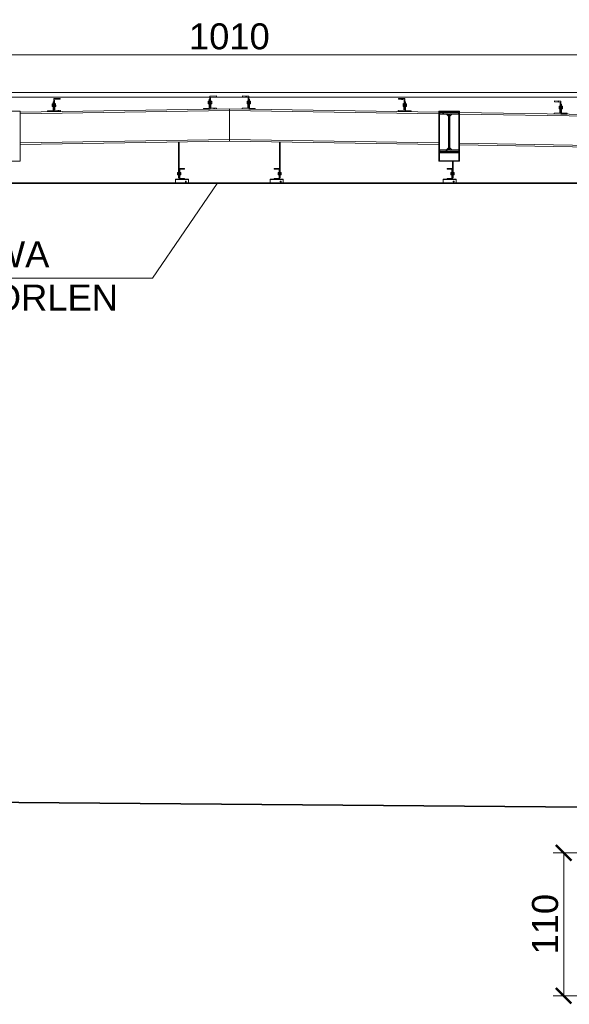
# Model space of a CAD drawing. Extents: x 256490 to 7565828, y -103950 to 5881792.
# Tile 97 of 101: x 278243 to 282470, y 20118 to 27696. Entities that reach past the tile are written whole.
import ezdxf

# ---------------------------------------------------------------- set-up
doc = ezdxf.new("R2010")
doc.units = 0
doc.header["$MEASUREMENT"] = 0
doc.linetypes.add('DASHDOT', pattern=[20, 13, -3.4, 0.2, -3.4])
doc.layers.add('100_rzut_okna', color=1, linetype='Continuous')
doc.layers.add('TB_CIENKA', color=5, linetype='Continuous')
for name, color, linetype, lineweight in [('BK_0.13', 4, 'Continuous', 9), ('BK_Opisy', 31, 'Continuous', 20), ('CZ-CI', 142, 'Continuous', 9), ('CZ-GR', 14, 'Continuous', 30), ('gruby', 7, 'Continuous', 35), ('linii', 7, 'Continuous', 15), ('OSIE', 7, 'Continuous', 5)]:
    doc.layers.add(name, color=color, linetype=linetype, lineweight=lineweight)
doc.layers.add('wymiary', color=7, linetype='Continuous', lineweight=5, true_color=0x7f7f7f)
doc.styles.add('ARIAL', font='arial.ttf')
doc.dimstyles.new('mosstowy 1-100', dxfattribs={"dimscale": 20, "dimtxt": 10, "dimasz": 6, "dimexe": 4, "dimexo": 4, "dimgap": 2, "dimtad": 1, "dimdec": 0, "dimlfac": 0.1, "dimtxsty": 'ARIAL', "dimblk": 'ARCHTICK', "dimcen": 4, "dimclrd": 256, "dimclre": 256, "dimclrt": 7, "dimadec": 0, "dimazin": 0, "dimtfac": 1, "dimtdec": 0, "dimtmove": 1, "dimatfit": 3, "dimfxl": 8, "dimfxlon": 1, "dimlwd": -1, "dimlwe": 9, "dimarcsym": 0})

# ---------------------------------------------------------------- blocks, each defined once
blk = doc.blocks.new('_ArchTick')
at = {"layer": '100_rzut_okna', "color": 0, "linetype": 'Continuous', "const_width": 0.15}
blk.add_lwpolyline([(-0.5, -0.5), (0.5, 0.5)], dxfattribs=at)
blk = doc.blocks.new('*D581')
at = {"layer": 'Defpoints', "color": 0}
for p in [(284905.4, 27424.2), (274805.4, 27263.1), (284905.4, 27227.1)]:
    blk.add_point(p, dxfattribs=at)
at = {"layer": 'wymiary', "lineweight": 9}
for p, q in [((274805.4, 27343.1), (274805.4, 27504.2)), ((284905.4, 27307.1), (284905.4, 27504.2))]:
    blk.add_line(p, q, dxfattribs=at)
at = {"layer": 'wymiary'}
blk.add_line((274805.4, 27424.2), (284905.4, 27424.2), dxfattribs=at)
at = {"layer": 'wymiary', "xscale": 120, "yscale": 120, "zscale": 120, "rotation": 180}
blk.add_blockref('_ArchTick', (274805.4, 27424.2), dxfattribs=at)
at = {"layer": 'wymiary', "xscale": 120, "yscale": 120, "zscale": 120}
blk.add_blockref('_ArchTick', (284905.4, 27424.2), dxfattribs=at)
at = {"layer": 'wymiary', "color": 7, "insert": (279855.4, 27566.3), "char_height": 200, "attachment_point": 5, "style": 'ARIAL'}
blk.add_mtext('1010', dxfattribs=at)
blk = doc.blocks.new('*D1691')
at = {"layer": 'Defpoints', "color": 0}
for p in [(283914.4, 21284.6), (282426.5, 20184.6), (283279.4, 20184.6)]:
    blk.add_point(p, dxfattribs=at)
at = {"layer": 'wymiary', "lineweight": 9}
for p, q in [((282586.5, 21284.6), (282346.5, 21284.6)), ((282586.5, 20184.6), (282346.5, 20184.6))]:
    blk.add_line(p, q, dxfattribs=at)
at = {"layer": 'wymiary'}
blk.add_line((282426.5, 21284.6), (282426.5, 20184.6), dxfattribs=at)
at = {"layer": 'wymiary', "xscale": 120, "yscale": 120, "zscale": 120}
for p, rotation in [((282426.5, 21284.6), 90), ((282426.5, 20184.6), 270)]:
    blk.add_blockref('_ArchTick', p, dxfattribs=dict(at, rotation=rotation))
at = {"layer": 'wymiary', "color": 7, "insert": (282284.4, 20734.6), "char_height": 200, "attachment_point": 5, "rotation": 90, "style": 'ARIAL'}
blk.add_mtext('110', dxfattribs=at)
blk = doc.blocks.new('FGDFGDFGDF')
at = {"linetype": 'Continuous'}
h = blk.add_hatch(dxfattribs=at)
h.set_pattern_fill('', scale=35, style=0, pattern_type=0)
h.set_pattern_definition([(45, (315877.09, 24649.14), (-78.58, 78.58), [])])
h.paths.add_polyline_path([(315927.1, 24648.4), (315877.1, 24649.1), (315877, 24642.6), (315920.9, 24638.4), (315919.7, 24558.5), (315875.6, 24555.7), (315875.5, 24549.2), (315925.5, 24548.4)])
h = blk.add_hatch(dxfattribs=at)
h.set_pattern_fill('', scale=35, style=0, pattern_type=0)
h.set_pattern_definition([(45, (317076.93, 24630.08), (-78.58, 78.58), [])])
h.paths.add_polyline_path([(317126.9, 24629.3), (317076.9, 24630.1), (317076.8, 24623.6), (317120.8, 24619.4), (317119.5, 24539.4), (317075.5, 24536.6), (317075.4, 24530.1), (317125.3, 24529.3)])
h = blk.add_hatch(dxfattribs=at)
h.set_pattern_fill('', scale=35, style=0, pattern_type=0)
h.set_pattern_definition([(45, (318276.78, 24611.07), (-78.58, 78.58), [])])
h.paths.add_polyline_path([(318326.8, 24610.3), (318276.8, 24611.1), (318276.7, 24604.6), (318320.6, 24600.4), (318319.4, 24520.4), (318275.3, 24517.6), (318275.2, 24511.1), (318325.2, 24510.3)])
h = blk.add_hatch(dxfattribs=at)
h.set_pattern_fill('', scale=35, style=0, pattern_type=0)
h.set_pattern_definition([(45, (315391.83, 24090.02), (-78.58, 78.58), [])])
h.paths.add_polyline_path([(315431.8, 24090), (315391.8, 24090), (315391.8, 24010), (315431.8, 24010), (315431.8, 24013), (315394.8, 24013), (315394.8, 24087), (315431.8, 24087)])
h = blk.add_hatch(dxfattribs=at)
h.set_pattern_fill('', scale=35, style=0, pattern_type=0)
h.set_pattern_definition([(45, (316121.83, 24090.02), (-78.58, 78.58), [])])
h.paths.add_polyline_path([(316161.8, 24090), (316121.8, 24090), (316121.8, 24087), (316158.8, 24087), (316158.8, 24013), (316121.8, 24013), (316121.8, 24010), (316161.8, 24010)])
h = blk.add_hatch(dxfattribs=at)
h.set_pattern_fill('', scale=35, style=0, pattern_type=0)
h.set_pattern_definition([(45, (317451.83, 24090.02), (-78.58, 78.58), [])])
h.paths.add_polyline_path([(317491.8, 24090), (317451.8, 24090), (317451.8, 24087), (317488.8, 24087), (317488.8, 24013), (317451.8, 24013), (317451.8, 24010), (317491.8, 24010)])
h = blk.add_hatch(dxfattribs=at)
h.set_pattern_fill('', scale=35, style=0, pattern_type=0)
h.set_pattern_definition([(45, (315361.83, 24010.02), (-78.58, 78.58), [])])
h.paths.add_polyline_path([(315461.8, 24010), (315361.8, 24010), (315361.8, 24007), (315461.8, 24007)])
h = blk.add_hatch(dxfattribs=at)
h.set_pattern_fill('', scale=35, style=0, pattern_type=0)
h.set_pattern_definition([(45, (316091.83, 24010.02), (-78.58, 78.58), [])])
h.paths.add_polyline_path([(316191.8, 24010), (316091.8, 24010), (316091.8, 24007), (316191.8, 24007)])
h = blk.add_hatch(dxfattribs=at)
h.set_pattern_fill('', scale=35, style=0, pattern_type=0)
h.set_pattern_definition([(45, (317421.83, 24010.02), (-78.58, 78.58), [])])
h.paths.add_polyline_path([(317521.8, 24010), (317421.8, 24010), (317421.8, 24007), (317521.8, 24007)])
at = {"layer": 'CZ-CI', "linetype": 'Continuous'}
h = blk.add_hatch(dxfattribs=at)
h.set_pattern_fill('', color=256, scale=35, style=0, pattern_type=0)
h.set_pattern_definition([(45, (314434.16, 24539.41), (-78.58, 78.58), [])])
h.paths.add_polyline_path([(314478.2, 24536.6), (314434.2, 24539.4), (314432.9, 24619.4), (314476.8, 24623.6), (314476.7, 24630.1), (314426.7, 24629.3), (314428.3, 24529.3), (314478.3, 24530.1)])
h = blk.add_hatch(dxfattribs=at)
h.set_pattern_fill('', color=256, scale=35, style=0, pattern_type=0)
h.set_pattern_definition([(45, (315634.01, 24558.48), (-78.58, 78.58), [])])
h.paths.add_polyline_path([(315678.1, 24555.7), (315634, 24558.5), (315632.7, 24638.4), (315676.7, 24642.6), (315676.6, 24649.1), (315626.6, 24648.4), (315628.2, 24548.4), (315678.2, 24549.2)])
h = blk.add_hatch(dxfattribs=at)
h.set_pattern_fill('', color=256, scale=35, style=0, pattern_type=0)
h.set_pattern_definition([(45, (317391.83, 24522.47), (-78.577, 78.577), [])])
h.paths.add_polyline_path([(317541.8, 24522.5), (317391.8, 24522.5), (317391.8, 24511.8), (317463.3, 24511.8), (317463.3, 24233.2), (317391.8, 24233.2), (317391.8, 24222.5), (317541.8, 24222.5), (317541.8, 24233.2), (317470.4, 24233.2), (317470.4, 24511.8), (317541.8, 24511.8)])
for p, q in [((314426.7, 24629.3), (314476.7, 24630.1)), ((314426.7, 24629.3), (314426.7, 24629.3)), ((314428.3, 24529.3), (314426.7, 24629.3)), ((314476.7, 24630.1), (314476.7, 24630.1)), ((314476.7, 24630.1), (314476.8, 24623.6)), ((315626.6, 24648.4), (315676.6, 24649.1)), ((315626.6, 24648.4), (315626.6, 24648.4)), ((315628.2, 24548.4), (315626.6, 24648.4)), ((315676.7, 24642.6), (315632.7, 24638.4)), ((315632.7, 24638.4), (315632.7, 24638.4)), ((315632.7, 24638.4), (315634, 24558.5)), ((315676.6, 24649.1), (315676.6, 24649.1)), ((315676.6, 24649.1), (315676.7, 24642.6)), ((315676.7, 24642.6), (315676.7, 24642.6)), ((315877, 24642.6), (315877.1, 24649.1)), ((315877, 24642.6), (315877, 24642.6)), ((315920.9, 24638.4), (315877, 24642.6)), ((315877.1, 24649.1), (315877.1, 24649.1)), ((315877.1, 24649.1), (315927.1, 24648.4)), ((315919.7, 24558.5), (315920.9, 24638.4)), ((315920.9, 24638.4), (315920.9, 24638.4)), ((315927.1, 24648.4), (315925.5, 24548.4)), ((315927.1, 24648.4), (315927.1, 24648.4)), ((317076.8, 24623.6), (317076.9, 24630.1)), ((317076.9, 24630.1), (317076.9, 24630.1)), ((317076.9, 24630.1), (317126.9, 24629.3)), ((317126.9, 24629.3), (317125.3, 24529.3)), ((317126.9, 24629.3), (317126.9, 24629.3)), ((314421.4, 24589.6), (314413.9, 24589.5)), ((314413.9, 24589.5), (314414.2, 24568.7)), ((314413.9, 24584.3), (314421.4, 24584.4)), ((314414.1, 24573.9), (314421.6, 24574)), ((314414.2, 24568.7), (314421.7, 24568.8)), ((314421.1, 24604.2), (314427.1, 24604.3)), ((314422.2, 24535.2), (314421.1, 24604.2)), ((314476.8, 24623.6), (314432.9, 24619.4)), ((314432.9, 24619.4), (314432.9, 24619.4)), ((314432.9, 24619.4), (314434.2, 24539.4)), ((314433.4, 24589.8), (314440.9, 24589.9)), ((314433.4, 24584.6), (314440.9, 24584.7)), ((314433.6, 24574.2), (314441.1, 24574.3)), ((314433.7, 24569), (314441.2, 24569.1)), ((314440.9, 24589.9), (314441.2, 24569.1)), ((314476.8, 24623.6), (314476.8, 24623.6)), ((315578.1, 24553.6), (315622.1, 24554.3)), ((315578.2, 24547.6), (315578.1, 24553.6)), ((315621.2, 24608.7), (315613.7, 24608.6)), ((315613.7, 24608.6), (315614, 24587.8)), ((315613.8, 24603.4), (315621.3, 24603.5)), ((315614, 24593), (315621.5, 24593.1)), ((315614, 24587.8), (315621.5, 24587.9)), ((315621, 24623.3), (315627, 24623.4)), ((315622.1, 24554.3), (315621, 24623.3)), ((315633.2, 24608.9), (315640.7, 24609)), ((315633.3, 24603.7), (315640.8, 24603.8)), ((315633.5, 24593.3), (315641, 24593.4)), ((315633.5, 24588.1), (315641, 24588.2)), ((315634, 24558.5), (315634, 24558.5)), ((315634, 24558.5), (315678.1, 24555.7)), ((315640.7, 24609), (315641, 24588.2)), ((315678.1, 24555.7), (315678.1, 24555.7)), ((315678.1, 24555.7), (315678.2, 24549.2)), ((315875.5, 24549.2), (315875.6, 24555.7)), ((315875.6, 24555.7), (315919.7, 24558.5)), ((315875.6, 24555.7), (315875.6, 24555.7)), ((315913, 24609), (315912.6, 24588.2)), ((315912.6, 24588.2), (315920.1, 24588.1)), ((315912.7, 24593.4), (315920.2, 24593.3)), ((315912.9, 24603.8), (315920.4, 24603.7)), ((315913, 24609), (315920.5, 24608.9)), ((315919.7, 24558.5), (315919.7, 24558.5)), ((315932.7, 24623.3), (315926.7, 24623.4)), ((315931.6, 24554.3), (315932.7, 24623.3)), ((315975.6, 24553.6), (315931.6, 24554.3)), ((315932.1, 24587.9), (315939.6, 24587.8)), ((315932.2, 24593.1), (315939.7, 24593)), ((315932.4, 24608.7), (315939.9, 24608.6)), ((315932.4, 24603.5), (315939.9, 24603.4)), ((315939.9, 24608.6), (315939.6, 24587.8)), ((315975.5, 24547.6), (315975.6, 24553.6)), ((317076.8, 24623.6), (317076.8, 24623.6)), ((317120.8, 24619.4), (317076.8, 24623.6)), ((317112.8, 24589.9), (317112.5, 24569.1)), ((317112.5, 24569.1), (317120, 24569)), ((317112.6, 24574.3), (317120.1, 24574.2)), ((317112.7, 24584.7), (317120.2, 24584.6)), ((317112.8, 24589.9), (317120.3, 24589.8)), ((317119.5, 24539.4), (317120.8, 24619.4)), ((317120.8, 24619.4), (317120.8, 24619.4)), ((317132.5, 24604.2), (317126.5, 24604.3)), ((317131.4, 24535.2), (317132.5, 24604.2)), ((317132, 24574), (317139.5, 24573.9)), ((317132, 24568.8), (317139.5, 24568.7)), ((317132.2, 24584.4), (317139.7, 24584.3)), ((317132.3, 24589.6), (317139.8, 24589.5)), ((317139.8, 24589.5), (317139.5, 24568.7)), ((318276.7, 24604.6), (318276.8, 24611.1)), ((318276.7, 24604.6), (318276.7, 24604.6)), ((318320.6, 24600.4), (318276.7, 24604.6)), ((318276.8, 24611.1), (318276.8, 24611.1)), ((318276.8, 24611.1), (318326.8, 24610.3)), ((318312.7, 24570.9), (318312.3, 24550.1)), ((318312.4, 24555.3), (318319.9, 24555.2)), ((318312.6, 24565.7), (318320.1, 24565.6)), ((318312.7, 24570.9), (318320.2, 24570.8)), ((318319.4, 24520.4), (318320.6, 24600.4)), ((318320.6, 24600.4), (318320.6, 24600.4)), ((318326.8, 24610.3), (318325.2, 24510.3)), ((318332.4, 24585.2), (318326.4, 24585.3)), ((318326.8, 24610.3), (318326.8, 24610.3)), ((318331.3, 24516.2), (318332.4, 24585.2)), ((318331.9, 24555), (318339.4, 24554.9)), ((318332.1, 24570.6), (318339.6, 24570.5)), ((318332.1, 24565.4), (318339.6, 24565.3)), ((318339.6, 24570.5), (318339.3, 24549.7)), ((314006.8, 24532.5), (314166.8, 24532.5)), ((315776.8, 24550.4), (314166.8, 24524.9)), ((314166.8, 24512.4), (315776.8, 24537.9)), ((314166.8, 24147), (314166.8, 24532.5)), ((314378.2, 24534.5), (314422.2, 24535.2)), ((314378.3, 24528.5), (314378.2, 24534.5)), ((314428.3, 24529.3), (314378.3, 24528.5)), ((314478.3, 24530.1), (314428.3, 24529.3)), ((314428.3, 24529.3), (314428.3, 24529.3)), ((314434.2, 24539.4), (314434.2, 24539.4)), ((314434.2, 24539.4), (314478.2, 24536.6)), ((314478.2, 24536.6), (314478.2, 24536.6)), ((314478.2, 24536.6), (314478.3, 24530.1)), ((314478.3, 24530.1), (314478.3, 24530.1)), ((315628.2, 24548.4), (315578.2, 24547.6)), ((315678.2, 24549.2), (315628.2, 24548.4)), ((315628.2, 24548.4), (315628.2, 24548.4)), ((315678.2, 24549.2), (315678.2, 24549.2)), ((315776.8, 24550.4), (315776.8, 24300.4)), ((315776.8, 24550.4), (317386.8, 24524.9)), ((315776.8, 24550.4), (315776.8, 24300.4)), ((315776.8, 24537.9), (317386.8, 24512.4)), ((315875.5, 24549.2), (315875.5, 24549.2)), ((315925.5, 24548.4), (315875.5, 24549.2)), ((315925.5, 24548.4), (315925.5, 24548.4)), ((315925.5, 24548.4), (315975.5, 24547.6)), ((317075.4, 24530.1), (317075.5, 24536.6)), ((317075.4, 24530.1), (317075.4, 24530.1)), ((317125.3, 24529.3), (317075.4, 24530.1)), ((317075.5, 24536.6), (317119.5, 24539.4)), ((317075.5, 24536.6), (317075.5, 24536.6)), ((317119.5, 24539.4), (317119.5, 24539.4)), ((317125.3, 24529.3), (317125.3, 24529.3)), ((317125.3, 24529.3), (317175.3, 24528.5)), ((317175.4, 24534.5), (317131.4, 24535.2)), ((317175.3, 24528.5), (317175.4, 24534.5)), ((317386.8, 24147), (317386.8, 24532.5)), ((317386.8, 24532.5), (317546.8, 24532.5)), ((317393.3, 24235.2), (317393.3, 24509.8)), ((317393.3, 24509.8), (317446.3, 24509.8)), ((317446.3, 24509.8), (317461.3, 24494.8)), ((317461.3, 24494.8), (317461.3, 24250.2)), ((317487.4, 24509.8), (317472.4, 24494.8)), ((317472.4, 24494.8), (317472.4, 24250.2)), ((317540.4, 24509.8), (317487.4, 24509.8)), ((317540.4, 24235.2), (317540.4, 24509.8)), ((317546.8, 24147), (317546.8, 24532.5)), ((317546.8, 24522.4), (320336.8, 24478.2)), ((317546.8, 24509.9), (320336.8, 24465.7)), ((318275.2, 24511.1), (318275.3, 24517.6)), ((318275.2, 24511.1), (318275.2, 24511.1)), ((318325.2, 24510.3), (318275.2, 24511.1)), ((318275.3, 24517.6), (318319.4, 24520.4)), ((318275.3, 24517.6), (318275.3, 24517.6)), ((318312.3, 24550.1), (318319.8, 24550)), ((318319.4, 24520.4), (318319.4, 24520.4)), ((318325.2, 24510.3), (318325.2, 24510.3)), ((318325.2, 24510.3), (318375.2, 24509.5)), ((318375.3, 24515.5), (318331.3, 24516.2)), ((318331.8, 24549.8), (318339.3, 24549.7)), ((318375.2, 24509.5), (318375.3, 24515.5)), ((314166.8, 24287.4), (315776.8, 24312.9)), ((314166.8, 24274.9), (315776.8, 24300.4)), ((315385.8, 24020), (315385.8, 24294.2)), ((315385.8, 24294.2), (315391.8, 24294.2)), ((315391.8, 24294.2), (315391.8, 24090)), ((315776.8, 24312.9), (317386.8, 24287.4)), ((315776.8, 24300.4), (317386.8, 24274.9)), ((316161.8, 24294.2), (316167.8, 24294.2)), ((316161.8, 24090), (316161.8, 24294.2)), ((316167.8, 24294.2), (316167.8, 24020)), ((317461.3, 24250.2), (317446.3, 24235.2)), ((317472.4, 24250.2), (317487.4, 24235.2)), ((317546.8, 24284.9), (320336.8, 24240.7)), ((317546.8, 24272.4), (320336.8, 24228.2)), ((317391.8, 24222.5), (317391.8, 24148.9)), ((317541.8, 24211.4), (317391.8, 24211.4)), ((317446.3, 24235.2), (317393.3, 24235.2)), ((317487.4, 24235.2), (317540.4, 24235.2)), ((317541.8, 24222.5), (317541.8, 24233.2)), ((317541.8, 24148.9), (317541.8, 24222.5)), ((314006.8, 24147), (314166.8, 24147)), ((317386.8, 24147), (317546.8, 24147)), ((317391.8, 24148.9), (317541.8, 24148.9)), ((317491.8, 24090), (317491.8, 24147)), ((317497.8, 24020), (317497.8, 24147)), ((315378.3, 24059), (315385.8, 24059)), ((315378.3, 24041), (315378.3, 24059)), ((315378.3, 24050), (315385.8, 24050)), ((315385.8, 24041), (315378.3, 24041)), ((315391.8, 24090), (315431.8, 24090)), ((315391.8, 24010), (315391.8, 24090)), ((315431.8, 24087), (315394.8, 24087)), ((315394.8, 24087), (315394.8, 24013)), ((315402.3, 24059), (315394.8, 24059)), ((315394.8, 24050), (315402.3, 24050)), ((315394.8, 24041), (315402.3, 24041)), ((315402.3, 24041), (315402.3, 24059)), ((315431.8, 24090), (315431.8, 24087)), ((316121.8, 24090), (316161.8, 24090)), ((316121.8, 24087), (316121.8, 24090)), ((316158.8, 24087), (316121.8, 24087)), ((316151.3, 24041), (316151.3, 24059)), ((316151.3, 24059), (316158.8, 24059)), ((316151.3, 24050), (316158.8, 24050)), ((316151.3, 24041), (316158.8, 24041)), ((316158.8, 24013), (316158.8, 24087)), ((316161.8, 24090), (316161.8, 24010)), ((316167.8, 24059), (316175.3, 24059)), ((316167.8, 24050), (316175.3, 24050)), ((316167.8, 24041), (316175.3, 24041)), ((316175.3, 24059), (316175.3, 24041)), ((317451.8, 24090), (317491.8, 24090)), ((317451.8, 24087), (317451.8, 24090)), ((317488.8, 24087), (317451.8, 24087)), ((317481.3, 24041), (317481.3, 24059)), ((317481.3, 24059), (317488.8, 24059)), ((317481.3, 24050), (317488.8, 24050)), ((317481.3, 24041), (317488.8, 24041)), ((317488.8, 24013), (317488.8, 24087)), ((317491.8, 24090), (317491.8, 24010)), ((317497.8, 24059), (317505.3, 24059)), ((317497.8, 24050), (317505.3, 24050)), ((317497.8, 24041), (317505.3, 24041)), ((317505.3, 24059), (317505.3, 24041)), ((315461.8, 24010), (315361.8, 24010)), ((315361.8, 24010), (315361.8, 24007)), ((315361.8, 24007), (315461.8, 24007)), ((315361.8, 23980), (315361.8, 24007)), ((315461.8, 23980), (315361.8, 23980)), ((315391.8, 24020), (315385.8, 24020)), ((315431.8, 24010), (315391.8, 24010)), ((315394.8, 24013), (315431.8, 24013)), ((315431.8, 24013), (315431.8, 24010)), ((315461.8, 24007), (315461.8, 24010)), ((315461.8, 24007), (315461.8, 23980)), ((316191.8, 24010), (316091.8, 24010)), ((316091.8, 24010), (316091.8, 24007)), ((316091.8, 23980), (316091.8, 24007)), ((316091.8, 24007), (316191.8, 24007)), ((316191.8, 23980), (316091.8, 23980)), ((316121.8, 24010), (316121.8, 24013)), ((316121.8, 24013), (316158.8, 24013)), ((316161.8, 24010), (316121.8, 24010)), ((316161.8, 24020), (316167.8, 24020)), ((316191.8, 24007), (316191.8, 24010)), ((316191.8, 24007), (316191.8, 23980)), ((317521.8, 24010), (317421.8, 24010)), ((317421.8, 24010), (317421.8, 24007)), ((317421.8, 23980), (317421.8, 24007)), ((317421.8, 24007), (317521.8, 24007)), ((317521.8, 23980), (317421.8, 23980)), ((317451.8, 24010), (317451.8, 24013)), ((317451.8, 24013), (317488.8, 24013)), ((317491.8, 24010), (317451.8, 24010)), ((317491.8, 24020), (317497.8, 24020)), ((317521.8, 24007), (317521.8, 24010)), ((317521.8, 24007), (317521.8, 23980))]:
    blk.add_line(p, q, dxfattribs=at)
for centre, start, end in [((315441.8, 23990), 18, 198), ((315441.8, 23990), 18, 198), ((315441.8, 23990), 198, 18), ((315441.8, 23990), 198, 18), ((316171.8, 23990), 18, 198), ((316171.8, 23990), 18, 198), ((316171.8, 23990), 198, 18), ((316171.8, 23990), 198, 18), ((317501.8, 23990), 18, 198), ((317501.8, 23990), 18, 198), ((317501.8, 23990), 198, 18), ((317501.8, 23990), 198, 18)]:
    blk.add_arc(centre, 3.5, start, end, dxfattribs=at)
at = {"layer": 'CZ-GR', "linetype": 'Continuous'}
for p, q in [((317541.8, 24522.5), (317391.8, 24522.5)), ((317391.8, 24522.5), (317391.8, 24511.8)), ((317391.8, 24511.8), (317463.3, 24511.8)), ((317463.3, 24511.8), (317463.3, 24233.2)), ((317470.4, 24233.2), (317470.4, 24511.8)), ((317470.4, 24511.8), (317541.8, 24511.8)), ((317541.8, 24511.8), (317541.8, 24522.5)), ((317463.3, 24233.2), (317391.8, 24233.2)), ((317391.8, 24233.2), (317391.8, 24222.5)), ((317391.8, 24222.5), (317541.8, 24222.5)), ((317541.8, 24233.2), (317470.4, 24233.2))]:
    blk.add_line(p, q, dxfattribs=at)

msp = doc.modelspace()

# ---------------------------------------------------------------- linework, layer by layer
at = {"layer": 'BK_0.13'}
for p, q in [((261215.4, 27134.6), (288540.4, 27134.6)), ((261215.4, 27099.6), (288505.4, 27099.6)), ((261105.4, 26434.6), (288505.4, 26434.6))]:
    msp.add_line(p, q, dxfattribs=at)
at = {"layer": 'BK_0.13', "lineweight": 5}
msp.add_line((261105.4, 26439.6), (288505.4, 26439.6), dxfattribs=at)
at = {"layer": 'gruby', "elevation": 0}
msp.add_lwpolyline([(274805.4, 21699.3), (288205.4, 21589.9)], dxfattribs=at)
at = {"layer": 'OSIE', "linetype": 'DASHDOT', "ltscale": 100}
for p, q in [((259605.4, 27134.6), (290605.4, 27134.6)), ((259605.4, 26434.6), (290605.4, 26434.6))]:
    msp.add_line(p, q, dxfattribs=at)
at = {"layer": 'TB_CIENKA', "lineweight": 5}
for q in [(279760.4, 26434.6), (275257.4, 25706.3)]:
    msp.add_line((279264.7, 25706.3), q, dxfattribs=at)

# ---------------------------------------------------------------- block references
at = {"layer": 'linii'}
msp.add_blockref('FGDFGDFGDF', (-35921.4, 2459.6), dxfattribs=at)

# ---------------------------------------------------------------- texts
at = {"layer": 'BK_Opisy', "insert": (277190.5, 25722.2), "char_height": 200, "width": 3757.785, "attachment_point": 5, "style": 'ARIAL'}
msp.add_mtext('{BLACHA STALOWA\\PWG STANDARDÓW ORLEN}', dxfattribs=at)

# ---------------------------------------------------------------- dimensions: what is measured, and where the dimension line sits
at = {"layer": 'wymiary'}
dim = msp.add_linear_dim(base=(284905.4, 27424.2), p1=(274805.4, 27263.1), p2=(284905.4, 27227.1), dimstyle='mosstowy 1-100', dxfattribs=at)
dim.commit()
dim.dimension.update_dxf_attribs({"geometry": '*D581', "text_midpoint": (279855.4, 27566.3)})
dim = msp.add_linear_dim(base=(282426.5, 20184.6), p1=(283914.4, 21284.6), p2=(283279.4, 20184.6), angle=90, dimstyle='mosstowy 1-100', dxfattribs=at)
dim.commit()
dim.dimension.update_dxf_attribs({"geometry": '*D1691', "text_midpoint": (282284.4, 20734.6)})

doc.saveas('drawing.dxf')
